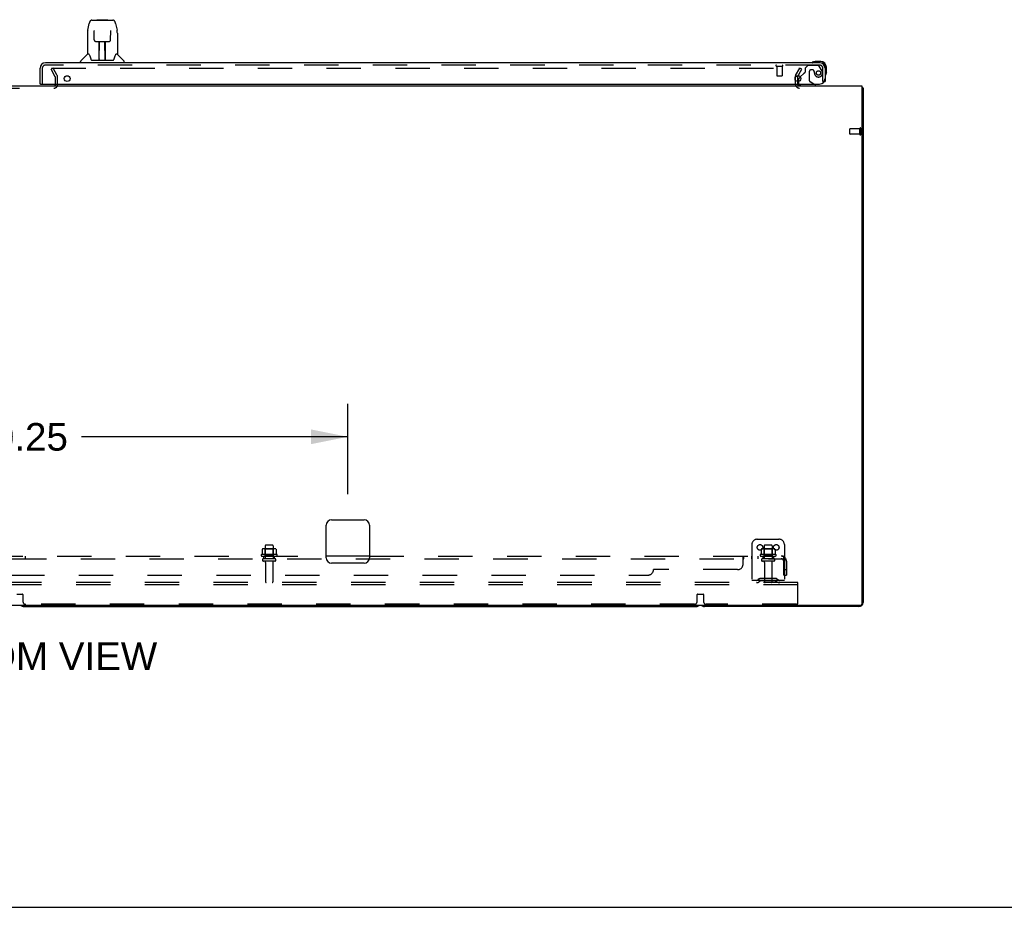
# Model space of a CAD drawing. Header units: inches. Extents: x 0 to 288, y 0 to 186.
# Tile 3 of 73: x 99 to 144, y 0 to 41. Entities that reach past the tile are written whole.
import ezdxf

# ---------------------------------------------------------------- set-up
doc = ezdxf.new("R2010")
doc.units = ezdxf.units.IN
doc.header["$LTSCALE"] = 15.847458
doc.header["$MEASUREMENT"] = 0
doc.linetypes.add('HIDDEN', pattern=[0.2, 0.1, -0.1])
doc.layers.get('0').update_dxf_attribs({"linetype": 'CONTINUOUS'})
for name, color, linetype in [('DEFAULT_2', 8, 'HIDDEN'), ('DIMENSIONS', 7, 'CONTINUOUS'), ('RIGHTHAND_DOOR_ASSEMBLY', 7, 'CONTINUOUS'), ('SUBPANEL', 7, 'CONTINUOUS')]:
    doc.layers.add(name, color=color, linetype=linetype)
doc.styles.get("Standard").update_dxf_attribs({"font": 'arial.ttf'})
doc.dimstyles.new('DIMSTYLE_1', dxfattribs={"dimtxt": 1.271186, "dimasz": 1.694915, "dimexe": 0.09, "dimexo": 0.07, "dimgap": 0.0375, "dimtad": 0, "dimtih": 1, "dimtoh": 1, "dimzin": 4, "dimdsep": 46, "dimtxsty": 'Standard', "dimblk": '_FILLED', "dimblk1": '_FILLED', "dimblk2": '_FILLED', "dimcen": 0.09, "dimadec": 3, "dimazin": 1, "dimtfac": 1, "dimtdec": 3, "dimtofl": 0, "dimtmove": 0, "dimatfit": 3, "dimldrblk": '_FILLED', "dimfxl": 0, "dimtolj": 1, "dimtzin": 4, "dimarcsym": 0})

# ---------------------------------------------------------------- blocks, each defined once
blk = doc.blocks.new('_FILLED')
at = {"color": 0, "linetype": 'ByBlock'}
blk.add_solid([(0, 0), (-1, 0.2), (-1, -0.2)], dxfattribs=at)
blk = doc.blocks.new('*D24')
at = {"layer": 'DIMENSIONS', "color": 2, "linetype": 'Continuous'}
for p, q in [((83.556, 19.044), (83.556, 23.207)), ((113.806, 19.044), (113.806, 23.207)), ((83.556, 21.681), (95.824, 21.681)), ((113.806, 21.681), (101.537, 21.681))]:
    blk.add_line(p, q, dxfattribs=at)
at = {"layer": 'DIMENSIONS', "color": 2, "linetype": 'Continuous', "xscale": 1.6949152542, "yscale": 1.6949152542, "zscale": 1.6949152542, "rotation": 180}
blk.add_blockref('_FILLED', (83.556, 21.681), dxfattribs=at)
at = {"layer": 'DIMENSIONS', "color": 2, "linetype": 'Continuous', "xscale": 1.6949152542, "yscale": 1.6949152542, "zscale": 1.6949152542}
blk.add_blockref('_FILLED', (113.806, 21.681), dxfattribs=at)
at = {"layer": 'DIMENSIONS', "color": 2, "linetype": 'Continuous', "insert": (98.681, 22.317), "char_height": 1.2712, "width": 4.44206, "attachment_point": 2, "line_spacing_factor": 0.9}
blk.add_mtext('30.25', dxfattribs=at)

msp = doc.modelspace()

# ---------------------------------------------------------------- linework, layer by layer
at = {"color": 3, "linetype": 'Continuous'}
for p, q in [((134.535, 38.262), (134.535, 38.055)), ((59.858, 37.858), (137.504, 37.858)), ((137.504, 37.858), (137.504, 13.97)), ((137.556, 37.754), (137.556, 14.047)), ((113.056, 17.858), (114.556, 17.858)), ((112.806, 16.108), (112.806, 17.608)), ((114.806, 17.608), (114.806, 16.108)), ((114.556, 15.858), (113.056, 15.858)), ((137.444, 13.91), (59.918, 13.91)), ((137.367, 13.858), (130.245, 13.858))]:
    msp.add_line(p, q, dxfattribs=at)
at = {"color": 7, "linetype": 'Continuous'}
for p, q in [((137.515, 37.786), (137.504, 37.777)), ((137.504, 37.754), (137.556, 37.754)), ((98.87, 13.858), (129.867, 13.858)), ((0, 0), (288.136, 0))]:
    msp.add_line(p, q, dxfattribs=at)
at = {"color": 3, "linetype": 'Continuous'}
for points in [[(137.515, 37.786), (137.517, 37.784), (137.519, 37.782), (137.521, 37.78), (137.524, 37.778), (137.527, 37.776), (137.53, 37.775), (137.533, 37.773)], [(137.533, 37.773), (137.539, 37.77), (137.541, 37.769), (137.544, 37.767), (137.546, 37.766), (137.549, 37.764), (137.551, 37.763), (137.552, 37.761), (137.554, 37.759), (137.555, 37.758), (137.555, 37.756), (137.555, 37.755), (137.556, 37.754)]]:
    msp.add_lwpolyline(points, dxfattribs=at)
for centre, radius, start, end in [((134.62, 37.943), 0.085, 184.0489, 270), ((137.367, 37.669), 0.189, 38.2806, 43.5127), ((113.056, 17.608), 0.25, 90, 180), ((114.556, 17.608), 0.25, 0, 90), ((113.056, 16.108), 0.25, 180, 270), ((114.556, 16.108), 0.25, 270, 360), ((130.245, 14.047), 0.189, 226.487, 270), ((137.367, 14.047), 0.189, 270, 360), ((137.444, 13.97), 0.06, 270, 360)]:
    msp.add_arc(centre, radius, start, end, dxfattribs=at)
at = {"color": 7, "linetype": 'Continuous'}
for centre, start, end in [((98.87, 14.047), 226.5797, 270), ((129.867, 14.047), 270, 313.4203)]:
    msp.add_arc(centre, 0.189, start, end, dxfattribs=at)
at = {"layer": 'DEFAULT_2', "color": 8, "linetype": 'HIDDEN'}
for p, q in [((100.216, 38.67), (100.126, 38.618)), ((100.322, 38.278), (100.126, 38.618)), ((100.149, 38.67), (134.599, 38.67)), ((100.412, 38.33), (100.216, 38.67)), ((134.449, 38.33), (134.645, 38.67)), ((134.539, 38.278), (134.735, 38.618)), ((134.735, 38.618), (134.645, 38.67)), ((100.327, 37.909), (100.327, 38.262)), ((100.431, 37.908), (100.431, 38.262)), ((134.431, 38.262), (134.431, 37.943)), ((97.085, 37.754), (100.277, 37.754)), ((134.535, 38.055), (134.535, 37.943)), ((136.952, 35.64), (136.952, 35.868)), ((137.409, 35.878), (136.962, 35.878)), ((137.409, 35.612), (137.409, 35.896)), ((137.452, 35.612), (137.452, 35.896)), ((137.409, 35.63), (136.962, 35.63)), ((132.681, 16.962), (133.681, 16.962)), ((109.862, 16.501), (109.862, 16.283)), ((110.436, 16.523), (109.925, 16.523)), ((109.997, 16.503), (109.977, 16.523)), ((109.993, 16.657), (109.993, 16.062)), ((110.364, 16.503), (109.997, 16.503)), ((109.997, 16.207), (109.997, 16.503)), ((110.338, 16.687), (110.023, 16.687)), ((110.364, 16.503), (110.384, 16.523)), ((110.364, 16.207), (110.364, 16.503)), ((110.368, 16.657), (110.368, 16.062)), ((110.499, 16.501), (110.499, 16.283)), ((132.431, 16.712), (132.431, 14.962)), ((132.862, 16.501), (132.862, 16.283)), ((133.436, 16.523), (132.925, 16.523)), ((132.997, 16.503), (132.977, 16.523)), ((132.993, 16.657), (132.993, 16.062)), ((133.364, 16.503), (132.997, 16.503)), ((132.997, 16.207), (132.997, 16.503)), ((133.338, 16.687), (133.023, 16.687)), ((133.364, 16.503), (133.384, 16.523)), ((133.364, 16.207), (133.364, 16.503)), ((133.368, 16.657), (133.368, 16.062)), ((133.499, 16.501), (133.499, 16.283)), ((133.931, 16.712), (133.931, 14.962)), ((110.536, 16.257), (109.825, 16.257)), ((109.846, 16.187), (110.515, 16.187)), ((110.438, 16.062), (109.923, 16.062)), ((110.438, 15.952), (109.923, 15.952)), ((109.997, 16.207), (109.977, 16.187)), ((110.364, 16.207), (109.997, 16.207)), ((110.016, 15.889), (110.016, 14.992)), ((110.346, 15.889), (110.346, 14.992)), ((110.364, 16.207), (110.384, 16.187)), ((133.536, 16.257), (132.825, 16.257)), ((132.846, 16.187), (133.515, 16.187)), ((133.438, 16.062), (132.923, 16.062)), ((133.438, 15.952), (132.923, 15.952)), ((132.997, 16.207), (132.977, 16.187)), ((133.364, 16.207), (132.997, 16.207)), ((133.016, 15.889), (133.016, 14.992)), ((133.346, 15.889), (133.346, 14.992)), ((133.364, 16.207), (133.384, 16.187)), ((133.931, 15.066), (132.431, 15.066)), ((132.773, 15.134), (132.705, 15.085)), ((132.834, 15.05), (132.766, 15.001)), ((133.521, 15.156), (132.84, 15.156)), ((133.521, 15.052), (132.84, 15.052)), ((133.006, 15.156), (133.006, 15.052)), ((133.356, 15.156), (133.356, 15.052)), ((133.527, 15.05), (133.595, 15.001)), ((133.588, 15.134), (133.656, 15.085)), ((134.556, 14.962), (62.806, 14.962)), ((134.556, 14.858), (62.806, 14.858)), ((134.556, 14.858), (134.556, 14.962)), ((134.556, 14.024), (134.556, 14.858)), ((98.551, 14.432), (98.811, 14.432)), ((98.831, 14.412), (98.831, 14.087)), ((129.906, 14.087), (129.906, 14.412)), ((129.926, 14.432), (130.186, 14.432)), ((130.206, 14.412), (130.206, 14.087)), ((129.781, 13.962), (98.956, 13.962)), ((134.493, 13.962), (130.331, 13.962))]:
    msp.add_line(p, q, dxfattribs=at)
for points in [[(134.599, 38.67), (134.601, 38.67), (134.603, 38.67), (134.606, 38.669), (134.608, 38.668), (134.61, 38.667), (134.612, 38.666), (134.613, 38.665), (134.615, 38.663), (134.616, 38.662), (134.617, 38.66), (134.618, 38.658), (134.619, 38.656), (134.619, 38.654), (134.619, 38.653)], [(134.619, 38.653), (134.619, 38.653), (134.619, 38.651), (134.618, 38.649), (134.618, 38.647), (134.617, 38.645)], [(109.868, 16.51), (109.866, 16.51), (109.865, 16.509), (109.864, 16.507), (109.863, 16.506), (109.862, 16.504), (109.862, 16.503), (109.862, 16.501)], [(110.493, 16.51), (110.495, 16.51), (110.496, 16.509), (110.497, 16.507), (110.498, 16.506), (110.499, 16.504), (110.499, 16.503), (110.499, 16.501)], [(132.868, 16.51), (132.866, 16.51), (132.865, 16.509), (132.864, 16.507), (132.863, 16.506), (132.862, 16.504), (132.862, 16.503), (132.862, 16.501)], [(133.493, 16.51), (133.495, 16.51), (133.496, 16.509), (133.497, 16.507), (133.498, 16.506), (133.499, 16.504), (133.499, 16.503), (133.499, 16.501)], [(109.862, 16.283), (109.862, 16.282), (109.861, 16.281), (109.861, 16.28), (109.861, 16.279), (109.86, 16.278), (109.86, 16.278), (109.86, 16.277), (109.859, 16.277), (109.859, 16.276), (109.859, 16.276), (109.858, 16.276), (109.858, 16.275), (109.858, 16.275), (109.857, 16.275), (109.857, 16.275), (109.857, 16.274), (109.857, 16.274), (109.856, 16.274)], [(110.505, 16.274), (110.504, 16.274), (110.504, 16.274), (110.504, 16.275), (110.504, 16.275), (110.503, 16.275), (110.503, 16.275), (110.503, 16.276), (110.502, 16.276), (110.502, 16.276), (110.502, 16.277), (110.501, 16.277), (110.501, 16.278), (110.501, 16.278), (110.5, 16.279), (110.5, 16.28), (110.5, 16.281), (110.499, 16.282), (110.499, 16.283)], [(132.862, 16.283), (132.862, 16.282), (132.861, 16.281), (132.861, 16.28), (132.861, 16.279), (132.86, 16.278), (132.86, 16.278), (132.86, 16.277), (132.859, 16.277), (132.859, 16.276), (132.859, 16.276), (132.858, 16.276), (132.858, 16.275), (132.858, 16.275), (132.857, 16.275), (132.857, 16.275), (132.857, 16.274), (132.857, 16.274), (132.856, 16.274)], [(133.505, 16.274), (133.504, 16.274), (133.504, 16.274), (133.504, 16.275), (133.504, 16.275), (133.503, 16.275), (133.503, 16.275), (133.503, 16.276), (133.502, 16.276), (133.502, 16.276), (133.502, 16.277), (133.501, 16.277), (133.501, 16.278), (133.501, 16.278), (133.5, 16.279), (133.5, 16.28), (133.5, 16.281), (133.499, 16.282), (133.499, 16.283)]]:
    msp.add_lwpolyline(points, dxfattribs=at)
for centre in [(132.806, 16.587), (133.556, 16.587)]:
    msp.add_circle(centre, 0.128, dxfattribs=at)
for centre, radius, start, end in [((100.294, 38.262), 0.033, 0, 30), ((100.294, 38.262), 0.137, 0, 30), ((134.568, 38.262), 0.137, 150, 180), ((134.568, 38.262), 0.033, 150, 180), ((100.277, 37.908), 0.154, 270, 360), ((100.277, 37.908), 0.05, 270, 360), ((134.62, 37.943), 0.189, 180, 270), ((134.62, 37.943), 0.085, 180, 184.0489), ((136.962, 35.868), 0.01, 90, 180), ((137.43, 35.896), 0.0215, 360, 180), ((136.962, 35.64), 0.01, 180, 270), ((137.43, 35.612), 0.0215, 180, 0), ((132.681, 16.712), 0.25, 90, 180), ((133.681, 16.712), 0.25, 0, 90), ((109.925, 16.381), 0.141, 90, 113.95), ((110.023, 16.657), 0.03, 90, 180), ((110.338, 16.657), 0.03, 0, 90), ((110.436, 16.381), 0.141, 66.05, 90), ((132.925, 16.381), 0.141, 90, 113.95), ((133.023, 16.657), 0.03, 90, 180), ((133.338, 16.657), 0.03, 0, 90), ((133.436, 16.381), 0.141, 66.05, 90), ((109.846, 16.225), 0.0384, 124.4497, 270), ((110.181, 15.656), 0.698, 117.6814, 120.6631), ((109.923, 16.007), 0.055, 90, 270), ((109.953, 15.889), 0.0625, 0, 90), ((110.408, 15.889), 0.0625, 90, 180), ((110.438, 16.007), 0.055, 270, 90), ((110.181, 15.656), 0.698, 59.3369, 62.3186), ((110.515, 16.225), 0.0384, 270, 55.5503), ((132.846, 16.225), 0.0384, 124.4497, 270), ((133.181, 15.656), 0.698, 117.6814, 120.6631), ((132.923, 16.007), 0.055, 90, 270), ((132.953, 15.889), 0.0625, 0, 90), ((133.408, 15.889), 0.0625, 90, 180), ((133.438, 16.007), 0.055, 270, 90), ((133.181, 15.656), 0.698, 59.3369, 62.3186), ((133.515, 16.225), 0.0384, 270, 55.5503), ((110.046, 14.992), 0.03, 180, 270), ((110.316, 14.992), 0.03, 270, 360), ((132.645, 15.17), 0.104, 270, 305.7539), ((132.645, 15.17), 0.208, 270, 305.7539), ((132.84, 15.042), 0.114, 90, 125.7539), ((132.84, 15.042), 0.01, 90, 125.7539), ((133.046, 14.992), 0.03, 180, 270), ((133.316, 14.992), 0.03, 270, 360), ((133.521, 15.042), 0.114, 54.2461, 90), ((133.521, 15.042), 0.01, 54.2461, 90), ((133.716, 15.17), 0.208, 234.2461, 270), ((133.716, 15.17), 0.104, 234.2461, 270), ((98.811, 14.412), 0.02, 0, 90), ((98.956, 14.087), 0.125, 180, 270), ((129.781, 14.087), 0.125, 270, 360), ((129.926, 14.412), 0.02, 90, 180), ((130.186, 14.412), 0.02, 0, 90), ((130.331, 14.087), 0.125, 180, 270), ((134.493, 14.024), 0.0625, 270, 360)]:
    msp.add_arc(centre, radius, start, end, dxfattribs=at)
at = {"layer": 'RIGHTHAND_DOOR_ASSEMBLY', "color": 7, "linetype": 'Continuous'}
for p, q in [((102.008, 40.884), (102.978, 40.884)), ((102.095, 40.884), (102.094, 40.884)), ((102.255, 40.904), (102.235, 40.884)), ((102.255, 40.904), (102.731, 40.904)), ((102.731, 40.904), (102.751, 40.884)), ((101.819, 40.424), (101.884, 40.729)), ((102.105, 40.41), (102.105, 40.407)), ((102.105, 40.407), (102.105, 40.403)), ((102.105, 40.403), (102.105, 40.399)), ((102.105, 40.399), (102.106, 40.392)), ((102.88, 40.391), (102.881, 40.399)), ((102.881, 40.399), (102.881, 40.403)), ((103.102, 40.729), (103.167, 40.424)), ((103.173, 40.394), (103.167, 40.424)), ((101.804, 40.281), (101.804, 39.309)), ((102.108, 40.261), (102.106, 40.392)), ((102.113, 39.978), (102.108, 40.261)), ((102.113, 39.978), (102.114, 39.964)), ((102.873, 39.978), (102.88, 40.391)), ((103.182, 40.28), (103.182, 39.309)), ((102.193, 39.9), (102.313, 39.9)), ((102.344, 39.054), (102.359, 39.901)), ((102.349, 39.901), (102.638, 39.901)), ((102.351, 39.485), (102.351, 39.901)), ((102.355, 39.675), (102.351, 39.675)), ((102.354, 39.664), (102.351, 39.664)), ((102.619, 39.034), (102.604, 39.901)), ((102.635, 39.675), (102.608, 39.675)), ((102.635, 39.664), (102.608, 39.664)), ((102.635, 39.034), (102.635, 39.901)), ((102.673, 39.9), (102.793, 39.9)), ((101.798, 39.303), (101.501, 39.006)), ((101.877, 39.309), (101.804, 39.309)), ((101.874, 39.309), (101.88, 39.299)), ((101.94, 39.144), (101.954, 39.097)), ((101.954, 39.097), (101.957, 39.089)), ((102.007, 39.034), (102.979, 39.034)), ((102.345, 39.106), (102.344, 39.08)), ((102.351, 39.034), (102.351, 39.038)), ((102.612, 39.435), (102.635, 39.435)), ((102.635, 39.431), (102.612, 39.431)), ((102.618, 39.08), (102.618, 39.106)), ((103.029, 39.088), (103.032, 39.097)), ((103.106, 39.298), (103.112, 39.308)), ((103.182, 39.309), (103.109, 39.309)), ((103.188, 39.303), (103.485, 39.006)), ((101.489, 38.916), (101.489, 38.978)), ((103.497, 38.916), (103.497, 38.978)), ((135.603, 38.976), (135.346, 38.976)), ((135.806, 38.669), (135.806, 38.713)), ((135.866, 38.456), (135.866, 38.713)), ((134.577, 38.137), (134.577, 38.055)), ((134.663, 38.265), (134.606, 38.208)), ((135.866, 38.456), (135.863, 38.418)), ((99.638, 37.937), (99.618, 37.937)), ((135.364, 37.897), (135.295, 37.937)), ((135.364, 37.858), (135.364, 37.897)), ((135.772, 38.062), (135.806, 38.062))]:
    msp.add_line(p, q, dxfattribs=at)
at = {"layer": 'RIGHTHAND_DOOR_ASSEMBLY', "color": 3, "linetype": 'Continuous'}
for p, q in [((99.618, 37.937), (99.618, 38.669)), ((135.559, 38.916), (99.865, 38.916)), ((135.806, 38.669), (135.806, 38.062)), ((99.638, 37.937), (135.556, 37.937))]:
    msp.add_line(p, q, dxfattribs=at)
at = {"layer": 'RIGHTHAND_DOOR_ASSEMBLY', "color": 8, "linetype": 'HIDDEN'}
for p, q in [((99.722, 38.669), (99.722, 37.937)), ((135.559, 38.812), (99.865, 38.812)), ((133.56, 38.769), (133.844, 38.769)), ((133.578, 38.769), (133.578, 38.322)), ((133.826, 38.769), (133.826, 38.322)), ((135.01, 38.791), (134.884, 38.665)), ((134.884, 38.665), (134.884, 38.486)), ((135.461, 38.791), (135.01, 38.791)), ((135.207, 38.599), (135.174, 38.599)), ((135.627, 38.613), (135.526, 38.757)), ((135.702, 38.062), (135.702, 38.669)), ((133.588, 38.312), (133.816, 38.312)), ((134.825, 38.427), (134.663, 38.265)), ((135.076, 38.501), (135.076, 38.121)), ((135.305, 38.512), (135.305, 38.501)), ((134.577, 38.055), (134.577, 38.015)), ((134.734, 37.858), (135.364, 37.858)), ((135.295, 37.937), (135.125, 38.035)), ((135.702, 38.062), (135.772, 38.062))]:
    msp.add_line(p, q, dxfattribs=at)
at = {"layer": 'RIGHTHAND_DOOR_ASSEMBLY', "color": 7, "linetype": 'Continuous'}
for points in [[(102.008, 40.884), (102.005, 40.884), (101.992, 40.882), (101.979, 40.879), (101.966, 40.874), (101.955, 40.867), (101.945, 40.859), (101.936, 40.85), (101.927, 40.841), (101.92, 40.83), (101.914, 40.819), (101.908, 40.806), (101.902, 40.793), (101.897, 40.778), (101.892, 40.761), (101.887, 40.742), (101.884, 40.729)], [(103.102, 40.729), (103.099, 40.743), (103.094, 40.761), (103.089, 40.778), (103.084, 40.793), (103.078, 40.807), (103.072, 40.819), (103.066, 40.831), (103.058, 40.841), (103.05, 40.851), (103.041, 40.86), (103.031, 40.868), (103.019, 40.874), (103.007, 40.879), (102.994, 40.883), (102.98, 40.884), (102.978, 40.884)], [(101.819, 40.424), (101.813, 40.393), (101.808, 40.354), (101.805, 40.314), (101.804, 40.281)], [(102.105, 40.412), (102.105, 40.413), (102.105, 40.413), (102.105, 40.413), (102.105, 40.412), (102.105, 40.412), (102.105, 40.411), (102.105, 40.41)], [(102.881, 40.403), (102.881, 40.407), (102.881, 40.409), (102.881, 40.41), (102.881, 40.411), (102.881, 40.412), (102.881, 40.413), (102.881, 40.413)], [(102.114, 39.964), (102.118, 39.952), (102.123, 39.94), (102.13, 39.93), (102.139, 39.92), (102.149, 39.913), (102.16, 39.907), (102.171, 39.903), (102.183, 39.9), (102.192, 39.9)], [(102.794, 39.9), (102.804, 39.9), (102.816, 39.903), (102.827, 39.907), (102.838, 39.913), (102.848, 39.921), (102.857, 39.931), (102.864, 39.941), (102.869, 39.953), (102.872, 39.966), (102.873, 39.978)], [(103.182, 40.28), (103.181, 40.314), (103.178, 40.354), (103.173, 40.394)], [(102.313, 39.9), (102.317, 39.9), (102.326, 39.9), (102.334, 39.9)], [(102.334, 39.9), (102.342, 39.901), (102.349, 39.901)], [(102.638, 39.901), (102.645, 39.901), (102.653, 39.9)], [(102.653, 39.9), (102.662, 39.9), (102.67, 39.9), (102.673, 39.9)], [(101.88, 39.299), (101.893, 39.271), (101.908, 39.235), (101.924, 39.192), (101.94, 39.144)], [(101.957, 39.089), (101.962, 39.076), (101.967, 39.065), (101.972, 39.057)], [(101.972, 39.057), (101.977, 39.05), (101.983, 39.044), (101.99, 39.039), (101.997, 39.035), (102.005, 39.034), (102.007, 39.034)], [(102.979, 39.034), (102.981, 39.034), (102.989, 39.035), (102.996, 39.038), (103.003, 39.043), (103.009, 39.049), (103.014, 39.056)], [(103.014, 39.056), (103.019, 39.065), (103.024, 39.075), (103.029, 39.088)], [(103.032, 39.097), (103.046, 39.143), (103.062, 39.191), (103.077, 39.233), (103.092, 39.27), (103.106, 39.298)]]:
    msp.add_lwpolyline(points, dxfattribs=at)
at = {"layer": 'RIGHTHAND_DOOR_ASSEMBLY', "color": 3, "linetype": 'Continuous'}
for centre in [(100.868, 38.187), (134.556, 38.187)]:
    msp.add_circle(centre, 0.133, dxfattribs=at)
at = {"layer": 'RIGHTHAND_DOOR_ASSEMBLY', "color": 8, "linetype": 'HIDDEN'}
msp.add_circle((135.502, 38.449), 0.101, dxfattribs=at)
at = {"layer": 'RIGHTHAND_DOOR_ASSEMBLY', "color": 7, "linetype": 'Continuous'}
for centre, radius, start, end in [((101.812, 39.29), 0.0197, 97.5, 135), ((102.363, 39.053), 0.0197, 179, 269.9232), ((102.599, 39.053), 0.0197, 270.0771, 1), ((103.174, 39.29), 0.0197, 45, 82.5), ((101.528, 38.978), 0.0394, 135, 180), ((103.458, 38.978), 0.0394, 0, 45), ((135.226, 38.927), 0.015, 120.8899, 173.6204), ((135.226, 38.931), 0.015, 186.3796, 270), ((135.346, 38.726), 0.25, 90, 120.8899), ((135.603, 38.713), 0.263, 0, 90), ((135.603, 38.713), 0.203, 0, 90), ((134.677, 38.137), 0.1, 135, 180), ((135.821, 38.336), 0.015, 180, 263.6204), ((135.817, 38.336), 0.015, 276.3796, 329.1101), ((135.616, 38.456), 0.25, 329.1101, 360), ((134.734, 38.015), 0.157, 209.8303, 270)]:
    msp.add_arc(centre, radius, start, end, dxfattribs=at)
at = {"layer": 'RIGHTHAND_DOOR_ASSEMBLY', "color": 3, "linetype": 'Continuous'}
for centre, radius, start, end in [((99.865, 38.669), 0.246, 90, 180), ((135.559, 38.669), 0.246, 0, 90), ((135.556, 38.187), 0.25, 270, 360), ((99.638, 37.957), 0.02, 180, 270)]:
    msp.add_arc(centre, radius, start, end, dxfattribs=at)
at = {"layer": 'RIGHTHAND_DOOR_ASSEMBLY', "color": 8, "linetype": 'HIDDEN'}
for centre, radius, start, end in [((99.865, 38.669), 0.142, 90, 180), ((133.56, 38.79), 0.0215, 90, 270), ((133.844, 38.79), 0.0215, 270, 90), ((135.174, 38.501), 0.098, 90, 180), ((135.207, 38.501), 0.098, 0, 90), ((135.461, 38.712), 0.079, 35.1, 90), ((135.559, 38.669), 0.142, 0, 90), ((135.311, 38.391), 0.386, 16.8439, 35.1), ((133.588, 38.322), 0.01, 180, 270), ((133.816, 38.322), 0.01, 270, 360), ((134.896, 38.356), 0.1, 111.6096, 135), ((134.845, 38.486), 0.039, 291.6096, 360), ((135.697, 38.512), 0.393, 181.6599, 197.9298), ((135.502, 38.449), 0.187, 197.8482, 16.8439), ((134.734, 38.015), 0.157, 180, 209.8303), ((135.176, 38.121), 0.1, 180, 239.908)]:
    msp.add_arc(centre, radius, start, end, dxfattribs=at)
at = {"layer": 'RIGHTHAND_DOOR_ASSEMBLY', "color": 7, "linetype": 'Continuous'}
for centre, major_axis, start_param, end_param in [((102.343, 39.073), (0, 0.0394), -2.940151, -2.835726), ((102.619, 39.073), (0.0394, 0), -1.875951, -1.570796)]:
    msp.add_ellipse(centre, major_axis=major_axis, ratio=1, start_param=start_param, end_param=end_param, dxfattribs=at)
at = {"layer": 'SUBPANEL', "color": 8, "linetype": 'HIDDEN'}
for p, q in [((63.462, 16.062), (133.899, 16.062)), ((84.556, 16.187), (112.806, 16.187)), ((98.931, 16.187), (98.931, 16.062)), ((109.931, 16.062), (109.931, 16.187)), ((110.431, 16.062), (110.431, 16.187)), ((114.806, 16.187), (133.899, 16.187)), ((132.024, 15.812), (132.024, 16.133)), ((132.024, 16.036), (132.026, 16.036)), ((132.047, 16.177), (132.049, 16.18)), ((132.053, 16.184), (132.055, 16.185)), ((132.06, 16.062), (132.06, 16.187)), ((132.421, 16.187), (132.421, 16.062)), ((132.702, 16.187), (132.702, 16.062)), ((132.931, 16.187), (132.931, 16.062)), ((133.431, 16.187), (133.431, 16.062)), ((133.938, 16.133), (133.858, 16.036)), ((133.879, 16.061), (133.88, 16.062)), ((133.899, 16.062), (133.899, 16.187)), ((133.899, 16.118), (133.899, 16.121)), ((133.899, 15.312), (133.899, 15.95)), ((134.024, 15.95), (134.024, 15.312)), ((131.774, 15.562), (127.899, 15.562)), ((133.899, 15.562), (134.024, 15.562)), ((69.712, 15.312), (127.649, 15.312)), ((133.899, 15.312), (134.024, 15.312))]:
    msp.add_line(p, q, dxfattribs=at)
at = {"layer": 'SUBPANEL', "color": 3, "linetype": 'Continuous'}
msp.add_line((114.806, 16.187), (112.806, 16.187), dxfattribs=at)
at = {"layer": 'SUBPANEL', "color": 8, "linetype": 'HIDDEN'}
for points in [[(132.024, 16.133), (132.026, 16.135), (132.028, 16.138), (132.03, 16.141), (132.031, 16.144), (132.033, 16.148), (132.035, 16.152), (132.038, 16.16)], [(132.024, 16.036), (132.026, 16.036), (132.028, 16.035), (132.03, 16.036), (132.032, 16.036), (132.033, 16.037), (132.035, 16.037), (132.037, 16.039), (132.038, 16.04), (132.04, 16.042), (132.041, 16.043)], [(132.028, 16.035), (132.03, 16.036), (132.032, 16.036), (132.033, 16.037)], [(132.035, 16.037), (132.037, 16.039), (132.038, 16.04)], [(132.038, 16.16), (132.04, 16.164), (132.041, 16.167)], [(132.04, 16.042), (132.041, 16.043), (132.043, 16.045), (132.044, 16.047), (132.047, 16.051)], [(132.041, 16.167), (132.043, 16.171), (132.045, 16.174)], [(132.045, 16.174), (132.047, 16.177), (132.049, 16.18), (132.051, 16.182), (132.053, 16.184), (132.055, 16.185), (132.056, 16.186), (132.058, 16.186), (132.06, 16.187)], [(132.047, 16.051), (132.049, 16.054), (132.05, 16.056), (132.052, 16.057), (132.053, 16.059), (132.055, 16.06)], [(132.05, 16.056), (132.052, 16.057), (132.053, 16.059), (132.055, 16.06), (132.056, 16.061), (132.058, 16.061), (132.06, 16.062)], [(132.056, 16.186), (132.058, 16.186), (132.06, 16.187)], [(132.056, 16.061), (132.058, 16.061), (132.06, 16.062)], [(133.858, 16.036), (133.859, 16.036), (133.86, 16.035), (133.861, 16.036), (133.862, 16.036), (133.863, 16.037), (133.865, 16.037), (133.866, 16.039), (133.868, 16.04), (133.87, 16.042), (133.872, 16.043), (133.876, 16.047)], [(133.899, 16.121), (133.899, 16.121), (133.899, 16.121), (133.899, 16.121), (133.899, 16.121), (133.899, 16.12), (133.899, 16.12), (133.899, 16.119), (133.899, 16.119), (133.899, 16.118), (133.899, 16.117), (133.899, 16.117), (133.899, 16.116), (133.898, 16.115), (133.898, 16.114), (133.898, 16.114), (133.898, 16.113), (133.898, 16.112), (133.898, 16.111), (133.897, 16.11), (133.897, 16.109), (133.897, 16.109), (133.897, 16.108), (133.897, 16.107), (133.896, 16.106), (133.896, 16.105), (133.896, 16.104), (133.896, 16.103), (133.895, 16.102), (133.895, 16.101), (133.895, 16.1), (133.894, 16.099), (133.894, 16.098), (133.894, 16.097), (133.894, 16.096), (133.893, 16.095), (133.893, 16.094), (133.893, 16.093), (133.892, 16.092), (133.892, 16.091), (133.891, 16.09), (133.891, 16.089), (133.891, 16.088), (133.89, 16.087), (133.89, 16.086), (133.889, 16.085), (133.889, 16.084), (133.889, 16.082), (133.888, 16.081), (133.888, 16.08), (133.887, 16.079), (133.887, 16.078), (133.886, 16.077), (133.886, 16.076), (133.886, 16.075), (133.885, 16.074), (133.885, 16.073), (133.884, 16.073), (133.884, 16.072), (133.884, 16.071), (133.883, 16.07), (133.883, 16.069), (133.882, 16.068), (133.882, 16.067), (133.881, 16.067), (133.881, 16.066), (133.881, 16.065), (133.88, 16.064), (133.88, 16.064), (133.879, 16.063), (133.879, 16.062), (133.879, 16.061), (133.878, 16.061), (133.878, 16.06), (133.878, 16.06), (133.877, 16.059), (133.877, 16.059), (133.877, 16.058), (133.876, 16.058), (133.876, 16.058), (133.876, 16.057)], [(133.876, 16.047), (133.878, 16.049), (133.881, 16.051), (133.883, 16.054), (133.886, 16.056), (133.888, 16.057), (133.891, 16.059), (133.893, 16.06), (133.895, 16.061), (133.897, 16.061), (133.899, 16.062)], [(133.876, 16.057), (133.876, 16.058), (133.876, 16.058), (133.877, 16.058), (133.877, 16.058), (133.877, 16.059), (133.877, 16.059), (133.878, 16.059), (133.878, 16.06), (133.879, 16.06), (133.879, 16.061)], [(133.923, 16.156), (133.92, 16.164), (133.918, 16.167), (133.916, 16.171), (133.915, 16.174), (133.913, 16.177), (133.911, 16.18), (133.909, 16.182), (133.907, 16.184), (133.905, 16.185), (133.903, 16.186), (133.901, 16.186), (133.899, 16.187)], [(133.938, 16.133), (133.935, 16.135), (133.933, 16.138), (133.931, 16.141), (133.929, 16.144), (133.927, 16.148), (133.925, 16.152), (133.923, 16.156)]]:
    msp.add_lwpolyline(points, dxfattribs=at)
for centre, radius, start, end in [((133.787, 15.95), 0.237, 0, 90), ((133.787, 15.95), 0.112, 0, 90), ((127.649, 15.562), 0.25, 270, 360), ((131.774, 15.812), 0.25, 270, 360)]:
    msp.add_arc(centre, radius, start, end, dxfattribs=at)

# ---------------------------------------------------------------- texts
at = {"layer": 'DIMENSIONS', "color": 2, "linetype": 'Continuous', "insert": (98.707, 12.208), "char_height": 1.27119, "width": 12.59845, "attachment_point": 2, "line_spacing_factor": 0.9}
msp.add_mtext('BOTTOM VIEW', dxfattribs=at)

# ---------------------------------------------------------------- dimensions: what is measured, and where the dimension line sits
at = {"layer": 'DIMENSIONS', "color": 2, "linetype": 'Continuous'}
dim = msp.add_linear_dim(base=(113.806, 21.681), p1=(83.556, 18.974), p2=(113.806, 18.974), dimstyle='DIMSTYLE_1', dxfattribs=at)
dim.commit()
dim.dimension.update_dxf_attribs({"geometry": '*D24', "text_midpoint": (98.683, 21.674), "dimtype": 160})

doc.saveas('drawing.dxf')
